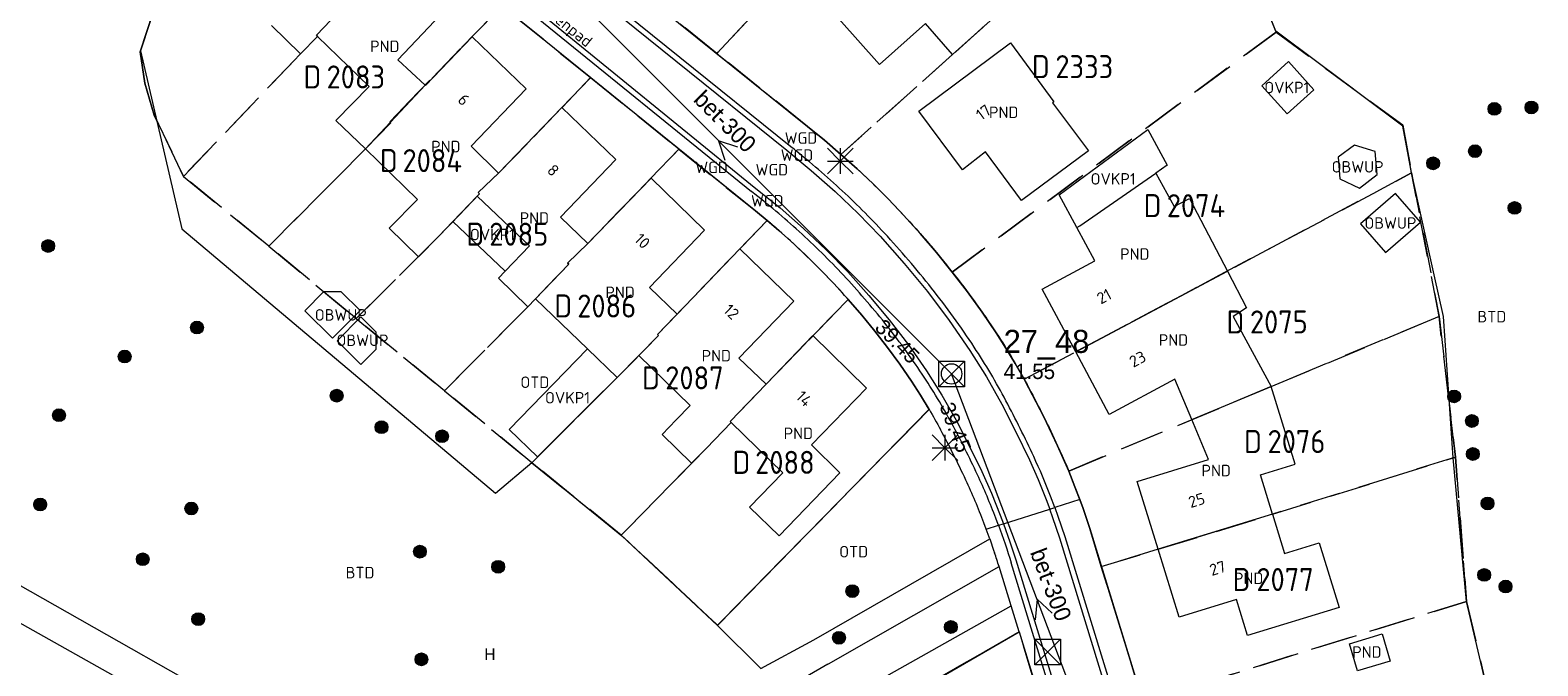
# Model space of a CAD drawing. Header units: metres. Extents: x 207644 to 210135, y 370459 to 373417.
# Tile 110 of 256: x 208513 to 208631, y 371607 to 371656. Entities that reach past the tile are written whole.
import ezdxf
from ezdxf.enums import TextEntityAlignment as Align

# ---------------------------------------------------------------- set-up
doc = ezdxf.new("R2010")
doc.units = ezdxf.units.M
doc.linetypes.add('HIDDEN2', pattern=[4.7625, 3.175, -1.5875])
for name, color, linetype in [('BTD', 7, 'Continuous'), ('CON_BxH300x300mm', 7, 'Continuous'), ('DMM_BxH300x300mm', 7, 'Continuous'), ('GB', 1, 'Continuous'), ('GB07', 1, 'Continuous'), ('GB11', 1, 'Continuous'), ('INV_BxH300x300mm', 7, 'Continuous'), ('KAD_Niet_vastgesteld_Perceel', 30, 'Continuous'), ('KAD_perceelnummer', 212, 'Continuous'), ('KAD_sectie', 212, 'Continuous'), ('KAD_Vastgesteld_Perceel', 212, 'Continuous'), ('KO_INSPECTIE', 7, 'Continuous'), ('NAR', 7, 'Continuous'), ('NLV_inspectieput', 7, 'Continuous'), ('NNR_inspectieput', 7, 'Continuous'), ('NOD_inspectieput', 7, 'Continuous'), ('OBWUP', 7, 'Continuous'), ('ORL', 7, 'Continuous'), ('OTD', 7, 'Continuous'), ('OVKP1', 7, 'Continuous'), ('PIJL', 7, 'Continuous'), ('PND', 7, 'Continuous'), ('WGD', 7, 'Continuous')]:
    doc.layers.add(name, color=color, linetype=linetype)
for name, color, linetype, lineweight in [('GIMGMV', 7, 'Continuous', 25), ('GMV', 7, 'Continuous', 25), ('GP1', 7, 'Continuous', 30), ('Q21_lantaarnpaal', 1, 'Continuous', 0), ('Q26_boom', 72, 'Continuous', 0), ('Q28_rioolput', 153, 'Continuous', 0)]:
    doc.layers.add(name, color=color, linetype=linetype, lineweight=lineweight)
doc.styles.add('ISO', font='isocpeur.ttf', dxfattribs={"height": 1})
doc.styles.add('ISOCP', font='ISOCP.shx', dxfattribs={"height": 1.8})

# ---------------------------------------------------------------- blocks, each defined once
blk = doc.blocks.new('ACMAP_ANN_TEMPLATE_Vastgesteld_Perceelnummer')
at = {"layer": 'KAD_perceelnummer', "style": 'ISOCP'}
blk.add_attdef('Perceelnummer', text='', height=1.8, dxfattribs=at).set_placement((0, 0), align=Align.MIDDLE)
at = {"layer": 'KAD_sectie', "style": 'ISOCP'}
blk.add_attdef('sectie', text='', height=1.8, dxfattribs=at).set_placement((-2.7, 0), align=Align.MIDDLE_RIGHT)
blk = doc.blocks.new('Q26')
blk.add_hatch(color=256).paths.add_polyline_path([(-0.45, -0.01, 1), (0.55, -0.01, 1)])
blk.add_circle((0.05, -0.01), 0.5)
blk = doc.blocks.new('Q21')
for p, q in [((-1, 1), (0, 0)), ((-1, 0), (0, 0)), ((-1, -1), (0, 0)), ((0, 1), (0, 0)), ((0, 0), (1, 1)), ((0, 0), (1, 0)), ((0, 0), (0, -1)), ((0, 0), (1, -1))]:
    blk.add_line(p, q)
blk = doc.blocks.new('Q28')
at = {"linetype": 'Continuous'}
for p, q in [((-1, -1), (1, 1)), ((-1, 1), (1, -1))]:
    blk.add_line(p, q, dxfattribs=at)
blk.add_lwpolyline([(1, 1), (1, -1), (-1, -1), (-1, 1)], close=True)

msp = doc.modelspace()

# ---------------------------------------------------------------- linework, layer by layer
at = {"layer": 'CON_BxH300x300mm', "color": 253, "linetype": 'Continuous', "lineweight": 13}
for points in [[(208584.9, 371629.36), (208548.47, 371665.81)], [(208598.26, 371594.15), (208584.9, 371629.36)]]:
    msp.add_lwpolyline(points, dxfattribs=at)
at = {"layer": 'GB', "color": 253, "linetype": 'Continuous', "lineweight": 13}
for points in [[(208591.092, 371659.812), (208584.982, 371654.309)], [(208545.946, 371658.443), (208541.62, 371653.9)], [(208579.259, 371653.52), (208574.601, 371658.791)], [(208534.037, 371654.368), (208531.757, 371656.577)], [(208582.85, 371656.729), (208579.259, 371653.52)], [(208584.982, 371654.309), (208582.85, 371656.729)], [(208535.365, 371655.728), (208534.037, 371654.368)], [(208539.382, 371651.813), (208535.365, 371655.728)], [(208543.78, 371651.89), (208547.448, 371655.691)], [(208547.448, 371655.691), (208551.665, 371651.624)], [(208582.351, 371649.882), (208589.504, 371655.213)], [(208589.504, 371655.213), (208592.883, 371650.618)], [(208541.62, 371653.9), (208543.759, 371651.91)], [(208536.798, 371649.16), (208539.382, 371651.813)], [(208543.759, 371651.91), (208543.78, 371651.89)], [(208551.665, 371651.624), (208547.35, 371647.14)], [(208549.507, 371645.053), (208554.455, 371650.167)], [(208554.455, 371650.167), (208558.658, 371646.111)], [(208592.883, 371650.618), (208592.773, 371650.548)], [(208592.773, 371650.548), (208595.588, 371646.778)], [(208539.099, 371646.931), (208536.798, 371649.16)], [(208585.739, 371645.3), (208582.351, 371649.882)], [(208547.35, 371647.14), (208549.507, 371645.053)], [(208587.546, 371646.709), (208585.739, 371645.3)], [(208590.355, 371642.903), (208587.546, 371646.709)], [(208595.588, 371646.778), (208590.355, 371642.903)], [(208558.658, 371646.111), (208554.35, 371641.61)], [(208556.477, 371639.553), (208561.424, 371644.653)], [(208561.424, 371644.653), (208565.605, 371640.583)], [(208594.919, 371640.926), (208600.847, 371645.047)], [(208600.847, 371645.047), (208602.279, 371642.441)], [(208543.163, 371642.994), (208540.958, 371640.734)], [(208544.818, 371640.1), (208545.941, 371641.273)], [(208554.35, 371641.61), (208556.477, 371639.553)], [(208594.682, 371640.794), (208594.919, 371640.926)], [(208596.099, 371638.193), (208594.682, 371640.794)], [(208565.605, 371640.583), (208561.3, 371636.11)], [(208563.45, 371634.02), (208568.364, 371639.139)], [(208568.364, 371639.139), (208572.562, 371635.054)], [(208549.501, 371636.841), (208550.011, 371637.377)], [(208591.983, 371635.977), (208596.099, 371638.193)], [(208551.782, 371634.602), (208549.501, 371636.841)], [(208561.3, 371636.11), (208563.45, 371634.02)], [(208594.597, 371631.085), (208591.983, 371635.977)], [(208552.389, 371635.23), (208551.782, 371634.602)], [(208572.562, 371635.054), (208568.28, 371630.6)], [(208606.91, 371633.847), (208609.873, 371628.37)], [(208570.408, 371628.562), (208574.066, 371632.36)], [(208574.066, 371632.36), (208578.251, 371628.247)], [(208560.47, 371630.804), (208558.764, 371629.084)], [(208568.28, 371630.6), (208570.408, 371628.562)], [(208597.212, 371626.191), (208594.597, 371631.085)], [(208602.354, 371628.938), (208597.212, 371626.191)], [(208603.676, 371625.787), (208602.354, 371628.938)], [(208578.251, 371628.247), (208573.963, 371623.825)], [(208611.735, 371622.321), (208609.873, 371628.37)], [(208563.38, 371625.781), (208564.468, 371626.882)], [(208567.687, 371625.559), (208565.738, 371623.549)], [(208571.714, 371621.627), (208567.687, 371625.559)], [(208604.976, 371622.686), (208603.676, 371625.787)], [(208573.963, 371623.825), (208576.172, 371621.625)], [(208599.406, 371620.965), (208604.976, 371622.686)], [(208609.025, 371621.468), (208611.735, 371622.321)], [(208569.115, 371618.958), (208571.714, 371621.627)], [(208576.172, 371621.625), (208571.433, 371616.718)], [(208601.045, 371615.66), (208599.406, 371620.965)], [(208609.968, 371618.399), (208609.025, 371621.468)], [(208571.433, 371616.718), (208569.115, 371618.958)], [(208609.968, 371618.399), (208610.914, 371615.319)], [(208610.914, 371615.319), (208613.625, 371616.151)], [(208613.625, 371616.151), (208615.176, 371611.111)], [(208602.683, 371610.356), (208601.045, 371615.66)], [(208607.163, 371611.734), (208602.683, 371610.356)], [(208608.015, 371608.913), (208607.163, 371611.734)], [(208615.176, 371611.111), (208608.015, 371608.913)]]:
    msp.add_lwpolyline(points, dxfattribs=at)
at = {"layer": 'GB07', "color": 253, "linetype": 'Continuous', "lineweight": 13}
for points in [[(208535.276, 371655.818), (208538.645, 371659.364)], [(208535.365, 371655.728), (208535.276, 371655.818)], [(208539.099, 371646.931), (208543.759, 371651.91)], [(208549.507, 371645.053), (208547.906, 371643.522)], [(208547.839, 371643.256), (208545.941, 371641.273)], [(208548.007, 371643.432), (208547.839, 371643.256)], [(208547.906, 371643.522), (208548.007, 371643.432)], [(208556.477, 371639.553), (208554.901, 371638.014)], [(208554.991, 371637.924), (208552.389, 371635.23)], [(208554.901, 371638.014), (208554.991, 371637.924)], [(208594.597, 371631.085), (208606.447, 371637.393)], [(208563.45, 371634.02), (208561.92, 371632.446)], [(208561.92, 371632.446), (208562.01, 371632.356)], [(208562.01, 371632.356), (208560.47, 371630.804)], [(208570.408, 371628.562), (208567.597, 371625.649)], [(208603.676, 371625.787), (208609.873, 371628.37)], [(208567.597, 371625.649), (208567.687, 371625.559)], [(208609.968, 371618.399), (208601.045, 371615.66)]]:
    msp.add_lwpolyline(points, dxfattribs=at)
at = {"layer": 'GB11', "color": 253, "linetype": 'Continuous', "lineweight": 13}
for points in [[(208539.099, 371646.931), (208543.163, 371642.994)], [(208550.011, 371637.377), (208551.909, 371639.36), (208547.839, 371643.256)], [(208602.279, 371642.441), (208603.477, 371643.064)], [(208603.477, 371643.064), (208606.447, 371637.393)], [(208540.958, 371640.734), (208543.251, 371638.496)], [(208543.251, 371638.496), (208544.818, 371640.1)], [(208606.447, 371637.393), (208607.944, 371634.534)], [(208556.442, 371631.323), (208552.389, 371635.23)], [(208607.944, 371634.534), (208606.91, 371633.847)], [(208556.442, 371631.323), (208558.764, 371629.084)], [(208564.468, 371626.882), (208560.47, 371630.804)], [(208562.293, 371624.623), (208563.38, 371625.781)], [(208564.578, 371622.38), (208562.293, 371624.623)], [(208565.738, 371623.549), (208564.578, 371622.38)], [(208619.171, 371606.917), (208616.627, 371606.153), (208615.986, 371608.286), (208618.53, 371609.05), (208619.171, 371606.917)]]:
    msp.add_lwpolyline(points, dxfattribs=at)
at = {"layer": 'GIMGMV', "color": 253, "linetype": 'Continuous', "lineweight": 13}
for points in [[(208616.385, 371647.216), (208615.107, 371646.285)], [(208617.984, 371646.726), (208616.385, 371647.216)], [(208618.141, 371644.931), (208617.984, 371646.726)], [(208615.107, 371646.285), (208615.229, 371644.591)], [(208615.229, 371644.591), (208616.764, 371643.863)], [(208616.764, 371643.863), (208618.141, 371644.931)], [(208619.583, 371643.456), (208616.844, 371641.076)], [(208621.53, 371641.215), (208619.583, 371643.456)], [(208616.844, 371641.076), (208618.791, 371638.835)], [(208618.791, 371638.835), (208621.53, 371641.215)], [(208536.537, 371632.14), (208534.366, 371634.278), (208535.828, 371635.763)], [(208537.207, 371635.769), (208535.828, 371635.763)], [(208537.207, 371635.769), (208538.681, 371634.318), (208536.537, 371632.14)], [(208539.936, 371632.62), (208538.739, 371633.81), (208536.88, 371631.94)], [(208539.937, 371631.285), (208539.936, 371632.62)], [(208536.88, 371631.94), (208538.744, 371630.086), (208539.937, 371631.285)]]:
    msp.add_lwpolyline(points, dxfattribs=at)
at = {"layer": 'GMV', "color": 253, "linetype": 'Continuous', "lineweight": 13}
for points in [[(208610.234, 371656.125), (208604.938, 371669.406)], [(208556.269, 371662.683), (208573.631, 371648.7)], [(208554.672, 371660.811), (208572.019, 371646.84)], [(208572.35, 371647.099), (208555.003, 371661.07)], [(208568.654, 371642.816), (208550.616, 371657.423)], [(208552.047, 371657.566), (208569.275, 371643.6)], [(208552.34, 371657.902), (208569.614, 371643.848)], [(208522.243, 371656.803), (208521.531, 371654.594)], [(208620.156, 371648.719), (208610.234, 371656.125)], [(208521.531, 371654.594), (208524.748, 371640.682)], [(208620.844, 371645.094), (208620.156, 371648.719)], [(208572.019, 371646.84), (208573.935, 371645.261)], [(208573.935, 371645.261), (208575.794, 371643.615)], [(208622.609, 371637.101), (208620.844, 371645.094)], [(208569.614, 371643.848), (208571.504, 371642.325)], [(208575.794, 371643.615), (208577.59, 371641.9)], [(208571.504, 371642.325), (208573.331, 371640.728)], [(208577.59, 371641.9), (208579.312, 371640.111)], [(208524.748, 371640.682), (208549.259, 371620.037)], [(208573.331, 371640.728), (208575.093, 371639.059)], [(208579.312, 371640.111), (208581.2, 371637.989)], [(208575.093, 371639.059), (208576.787, 371637.321)], [(208576.787, 371637.321), (208578.44, 371635.483)], [(208581.2, 371637.989), (208583.005, 371635.796)], [(208623.328, 371633.844), (208622.609, 371637.101)], [(208578.44, 371635.483), (208580.021, 371633.583)], [(208583.005, 371635.796), (208584.72, 371633.532)], [(208580.021, 371633.583), (208581.522, 371631.619)], [(208623.459, 371631.964), (208623.328, 371633.844)], [(208584.72, 371633.532), (208586.333, 371631.194)], [(208581.522, 371631.619), (208582.936, 371629.591)], [(208586.333, 371631.194), (208587.626, 371629.128)], [(208624.094, 371622.813), (208623.459, 371631.964)], [(208582.936, 371629.591), (208584.139, 371627.696)], [(208587.626, 371629.128), (208588.818, 371627.003)], [(208584.139, 371627.696), (208585.249, 371625.744)], [(208583.141, 371626.594), (208566.609, 371609.719)], [(208588.818, 371627.003), (208589.931, 371624.836)], [(208585.249, 371625.744), (208586.285, 371623.753)], [(208589.931, 371624.836), (208590.987, 371622.64)], [(208586.285, 371623.753), (208587.261, 371621.732)], [(208549.259, 371620.037), (208552.094, 371622.438)], [(208552.094, 371622.438), (208559.141, 371616.719)], [(208590.987, 371622.64), (208591.669, 371621.107)], [(208625.125, 371611.594), (208624.094, 371622.813)], [(208587.261, 371621.732), (208588.008, 371620.046)], [(208591.669, 371621.107), (208592.295, 371619.551)], [(208588.008, 371620.046), (208588.694, 371618.334)], [(208592.295, 371619.551), (208592.572, 371618.804)], [(208592.954, 371618.925), (208592.626, 371619.81)], [(208594.911, 371619.544), (208592.954, 371618.925)], [(208594.541, 371620.545), (208594.911, 371619.544)], [(208594.911, 371619.544), (208595.143, 371618.917)], [(208588.694, 371618.334), (208588.947, 371617.658)], [(208588.947, 371617.658), (208592.572, 371618.804)], [(208592.572, 371618.804), (208592.954, 371618.925)], [(208592.803, 371618.126), (208592.572, 371618.804)], [(208592.954, 371618.925), (208593.208, 371618.237)], [(208593.208, 371618.237), (208593.754, 371616.652)], [(208595.143, 371618.917), (208595.708, 371617.275)], [(208587.603, 371617.232), (208587.42, 371617.729)], [(208587.603, 371617.232), (208588.559, 371617.535)], [(208587.837, 371616.595), (208587.603, 371617.232)], [(208588.459, 371617.811), (208588.355, 371618.086)], [(208588.562, 371617.536), (208588.459, 371617.811)], [(208588.559, 371617.535), (208588.562, 371617.536)], [(208588.562, 371617.536), (208588.947, 371617.658)], [(208588.947, 371617.658), (208589.451, 371616.252)], [(208593.349, 371616.541), (208592.803, 371618.126)], [(208595.708, 371617.275), (208604.723, 371587.877)], [(208559.141, 371616.719), (208566.609, 371609.719)], [(208574.141, 371608.594), (208587.883, 371616.464)], [(208587.883, 371616.464), (208587.837, 371616.595)], [(208587.883, 371616.464), (208588.212, 371615.518)], [(208589.451, 371616.252), (208589.915, 371614.832)], [(208602.372, 371587.123), (208593.349, 371616.541)], [(208593.754, 371616.652), (208602.777, 371587.234)], [(208588.212, 371615.518), (208588.233, 371615.455)], [(208588.233, 371615.455), (208588.254, 371615.392)], [(208589.915, 371614.832), (208598.244, 371587.628)], [(208509.808, 371614.138), (208533.877, 371600.488)], [(208575.281, 371606.719), (208588.609, 371614.305)], [(208589.545, 371611.249), (208588.609, 371614.305)], [(208597.893, 371587.398), (208589.564, 371614.602)], [(208509.329, 371611.439), (208531.671, 371598.887)], [(208558.938, 371594), (208589.545, 371611.249)], [(208590.17, 371609.208), (208589.545, 371611.249)], [(208626.847, 371604.255), (208625.125, 371611.594)], [(208566.609, 371609.719), (208570, 371606.344)], [(208581.64, 371604.265), (208590.17, 371609.208)], [(208590.17, 371609.208), (208596.94, 371587.098)], [(208570, 371606.344), (208574.141, 371608.594)], [(208575.235, 371606.692), (208571.421, 371604.485)], [(208575.235, 371606.692), (208575.281, 371606.719)]]:
    msp.add_lwpolyline(points, dxfattribs=at)
for points in [[(208573.631, 371648.7, -0.0180283), (208577.519, 371645.378)], [(208576.125, 371643.874, 0.0177172), (208572.35, 371647.099)], [(208577.519, 371645.378, -0.0211591), (208581.141, 371641.769)], [(208572.992, 371640.48, 0.0200258), (208569.275, 371643.6)], [(208579.643, 371640.37, 0.0210765), (208576.125, 371643.874)], [(208572.315, 371639.744, 0.0200658), (208568.654, 371642.816)], [(208581.141, 371641.769, -0.0188896), (208584.949, 371637.319)], [(208575.719, 371636.389, 0.0202693), (208572.315, 371639.744)], [(208576.448, 371637.073, 0.0199621), (208572.992, 371640.48)], [(208583.336, 371636.055, 0.0189636), (208579.643, 371640.37)], [(208584.949, 371637.319, -0.0219926), (208588.381, 371632.573)], [(208578.898, 371632.715, 0.0199819), (208575.719, 371636.389)], [(208579.682, 371633.335, 0.019223), (208576.448, 371637.073)], [(208586.664, 371631.453, 0.0221888), (208583.336, 371636.055)], [(208581.763, 371628.791, 0.0222294), (208578.898, 371632.715)], [(208582.597, 371629.343, 0.0218499), (208579.682, 371633.335)], [(208588.381, 371632.573, -0.0239668), (208590.947, 371628.246)], [(208589.149, 371627.262, 0.0240064), (208586.664, 371631.453)], [(208584.91, 371625.496, 0.0240695), (208582.597, 371629.343)], [(208583.141, 371626.594, 0.0136926), (208581.763, 371628.791)], [(208590.947, 371628.246, -0.0142247), (208593.187, 371623.742)], [(208583.141, 371626.594, -0.0091397), (208584.035, 371625.011)], [(208591.318, 371622.899, 0.013125), (208589.149, 371627.262)], [(208586.922, 371621.484, 0.0149462), (208584.91, 371625.496)], [(208586.012, 371621.068, 0.0159179), (208584.035, 371625.011)], [(208593.187, 371623.742, -0.0169054), (208594.541, 371620.545)], [(208592.626, 371619.81, 0.018046), (208591.318, 371622.899)], [(208587.42, 371617.729, 0.0191687), (208586.012, 371621.068)], [(208588.355, 371618.086, 0.0179807), (208586.922, 371621.484)], [(208588.562, 371617.536, -0.0128497), (208589.564, 371614.602)], [(208588.609, 371614.305, 0.004428), (208588.254, 371615.392)]]:
    msp.add_lwpolyline(points, format="xyb", dxfattribs=at)
at = {"layer": 'GP1', "color": 253, "linetype": 'Continuous', "lineweight": 13}
for points in [[(208611.224, 371653.756), (208609.14, 371651.876)], [(208613.213, 371651.552), (208611.224, 371653.756)], [(208609.14, 371651.876), (208611.129, 371649.672)], [(208611.129, 371649.672), (208613.213, 371651.552)], [(208593.292, 371643.345), (208600.232, 371648.455)], [(208600.232, 371648.455), (208601.747, 371645.669)], [(208601.747, 371645.669), (208600.847, 371645.047)], [(208594.682, 371640.794), (208593.292, 371643.345)], [(208550.011, 371637.377), (208545.941, 371641.273)], [(208556.442, 371631.323), (208550.322, 371625.029), (208552.544, 371622.881), (208558.764, 371629.084)]]:
    msp.add_lwpolyline(points, dxfattribs=at)
at = {"layer": 'KAD_Niet_vastgesteld_Perceel', "color": 253, "linetype": 'HIDDEN2', "lineweight": 13}
for points in [[(208627.442, 371601.741), (208625.129, 371611.591), (208624.268, 371622.853), (208622.987, 371633.846), (208620.845, 371645.06), (208620.146, 371648.792), (208610.255, 371656.068), (208604.933, 371669.413)], [(208556.269, 371662.683), (208566.55, 371654.402), (208573.631, 371648.7), (208574.957, 371647.619), (208576.258, 371646.508), (208577.519, 371645.378), (208578.759, 371644.208), (208579.967, 371643.005), (208581.141, 371641.769), (208582.449, 371640.319), (208583.718, 371638.835), (208584.949, 371637.319), (208586.139, 371635.77), (208587.283, 371634.188), (208588.381, 371632.573), (208589.142, 371631.381), (208589.872, 371630.17), (208590.571, 371628.941), (208590.947, 371628.246), (208592.097, 371626.009), (208593.187, 371623.742), (208593.628, 371622.763), (208594.05, 371621.775), (208594.541, 371620.545), (208595.143, 371618.917), (208595.708, 371617.275), (208596.598, 371614.306), (208599.854, 371603.741)], [(208523.168, 371659.677), (208521.501, 371654.525), (208521.852, 371652.065), (208521.852, 371652.065), (208522.603, 371649.585), (208524.875, 371644.785), (208531.557, 371639.346), (208538.381, 371633.677), (208545.273, 371628.048), (208552.103, 371622.419), (208559.091, 371616.759), (208566.615, 371609.73), (208583.145, 371626.587), (208582.468, 371627.698), (208581.763, 371628.791), (208580.847, 371630.127), (208579.889, 371631.433), (208578.891, 371632.709), (208577.876, 371633.956), (208576.826, 371635.174), (208575.719, 371636.389), (208574.615, 371637.538), (208573.48, 371638.656), (208572.315, 371639.744), (208571.406, 371640.553), (208570.481, 371641.344), (208569.574, 371642.088), (208568.654, 371642.816), (208563.592, 371646.915), (208556.687, 371652.506), (208550.616, 371657.423)], [(208592.835, 371600.526), (208590.168, 371609.214), (208581.62, 371604.3)]]:
    msp.add_lwpolyline(points, dxfattribs=at)
at = {"layer": 'KAD_Vastgesteld_Perceel', "color": 253, "linetype": 'HIDDEN2', "lineweight": 13}
for points in [[(208543.827, 371680.879), (208543.08, 371674.05), (208543.727, 371669.115), (208544.046, 371667.982), (208544.425, 371666.868), (208544.862, 371665.776), (208538.646, 371659.365), (208535.276, 371655.818), (208535.365, 371655.728), (208534.037, 371654.368), (208524.875, 371644.785), (208522.603, 371649.585), (208521.852, 371652.065), (208521.501, 371654.525), (208523.168, 371659.677), (208543.827, 371680.879)], [(208573.631, 371648.7), (208566.55, 371654.402), (208576.466, 371664.894), (208583.128, 371671.884), (208585.987, 371674.883), (208591.696, 371677.093), (208593.465, 371675.473), (208600.904, 371668.551), (208591.092, 371659.812), (208584.982, 371654.309), (208576.258, 371646.508), (208574.957, 371647.619), (208573.631, 371648.7)], [(208604.933, 371669.413), (208610.255, 371656.068), (208584.949, 371637.319), (208583.718, 371638.835), (208582.449, 371640.319), (208581.141, 371641.769), (208579.967, 371643.005), (208578.759, 371644.208), (208577.519, 371645.378), (208576.258, 371646.508), (208584.982, 371654.309), (208591.092, 371659.812), (208600.904, 371668.551), (208604.933, 371669.413)], [(208524.875, 371644.785), (208534.037, 371654.368), (208535.365, 371655.728), (208535.276, 371655.818), (208538.646, 371659.365), (208544.862, 371665.776), (208545.411, 371664.597), (208546.028, 371663.452), (208546.711, 371662.345), (208547.458, 371661.28), (208548.266, 371660.261), (208549.132, 371659.29), (208550.053, 371658.372), (208547.446, 371655.721), (208540.995, 371649.053), (208541.095, 371648.963), (208539.099, 371646.931), (208531.557, 371639.346), (208524.875, 371644.785)], [(208531.557, 371639.346), (208539.099, 371646.931), (208541.095, 371648.963), (208540.995, 371649.053), (208547.446, 371655.721), (208550.053, 371658.372), (208550.616, 371657.423), (208556.687, 371652.506), (208554.455, 371650.167), (208549.516, 371645.062), (208547.906, 371643.522), (208548.007, 371643.432), (208544.818, 371640.1), (208538.381, 371633.677), (208531.557, 371639.346)], [(208588.381, 371632.573), (208587.283, 371634.188), (208586.139, 371635.77), (208584.949, 371637.319), (208610.255, 371656.068), (208620.146, 371648.792), (208620.845, 371645.06), (208602.827, 371635.466), (208590.571, 371628.941), (208589.872, 371630.17), (208589.142, 371631.381), (208588.381, 371632.573)], [(208538.381, 371633.677), (208544.818, 371640.1), (208548.007, 371643.432), (208547.906, 371643.522), (208549.516, 371645.062), (208554.455, 371650.167), (208556.687, 371652.506), (208563.592, 371646.915), (208556.49, 371639.566), (208554.901, 371638.014), (208554.991, 371637.924), (208551.782, 371634.602), (208545.273, 371628.048), (208538.381, 371633.677)], [(208545.273, 371628.048), (208551.782, 371634.602), (208554.991, 371637.924), (208554.901, 371638.014), (208556.49, 371639.566), (208563.592, 371646.915), (208568.654, 371642.816), (208569.574, 371642.088), (208570.481, 371641.344), (208561.92, 371632.446), (208562.01, 371632.356), (208558.772, 371629.092), (208552.103, 371622.419), (208545.273, 371628.048)], [(208593.187, 371623.742), (208592.097, 371626.009), (208590.947, 371628.246), (208590.571, 371628.941), (208602.827, 371635.466), (208620.845, 371645.06), (208622.987, 371633.846), (208609.873, 371628.37), (208594.05, 371621.775), (208593.628, 371622.763), (208593.187, 371623.742)], [(208575.719, 371636.389), (208576.826, 371635.174), (208570.415, 371628.57), (208567.597, 371625.649), (208567.687, 371625.559), (208565.738, 371623.549), (208559.091, 371616.759), (208552.103, 371622.419), (208558.772, 371629.092), (208562.01, 371632.356), (208561.92, 371632.446), (208570.481, 371641.344), (208571.406, 371640.553), (208572.315, 371639.744), (208573.48, 371638.656), (208574.615, 371637.538), (208575.719, 371636.389)], [(208576.826, 371635.174), (208577.876, 371633.956), (208578.891, 371632.709), (208579.889, 371631.433), (208580.847, 371630.127), (208581.763, 371628.791), (208582.468, 371627.698), (208583.145, 371626.587), (208566.615, 371609.73), (208559.091, 371616.759), (208565.738, 371623.549), (208567.687, 371625.559), (208567.597, 371625.649), (208570.415, 371628.57), (208576.826, 371635.174)], [(208622.987, 371633.846), (208624.268, 371622.853), (208609.964, 371618.398), (208601.045, 371615.66), (208596.598, 371614.306), (208595.708, 371617.275), (208595.143, 371618.917), (208594.541, 371620.545), (208594.05, 371621.775), (208609.873, 371628.37), (208622.987, 371633.846)], [(208624.268, 371622.853), (208625.129, 371611.591), (208599.854, 371603.741), (208596.598, 371614.306), (208601.045, 371615.66), (208609.964, 371618.398), (208624.268, 371622.853)], [(208625.129, 371611.591), (208627.442, 371601.741), (208613.779, 371597.509), (208602.8, 371594.142), (208599.854, 371603.741), (208625.129, 371611.591)], [(208590.168, 371609.214), (208592.835, 371600.526), (208587.25, 371597.34), (208586.109, 371596.647), (208585.959, 371596.909), (208578.327, 371592.504), (208571.769, 371588.695), (208569.536, 371597.144), (208574.042, 371599.916), (208581.62, 371604.3), (208590.168, 371609.214)]]:
    msp.add_lwpolyline(points, close=True, dxfattribs=at)
msp.add_lwpolyline([(208576.466, 371664.894), (208566.55, 371654.402), (208556.269, 371662.683)], dxfattribs=at)
at = {"layer": 'NOD_inspectieput', "color": 253, "lineweight": 13}
msp.add_circle((208584.9, 371629.36), 0.8, dxfattribs=at)
at = {"layer": 'PIJL', "color": 253, "lineweight": 13}
for points in [[(208568.21, 371647.08), (208566.69, 371647.58), (208567.19, 371646.06)], [(208592.76, 371610.66), (208591.58, 371611.76), (208591.42, 371610.15)]]:
    msp.add_lwpolyline(points, dxfattribs=at)

# ---------------------------------------------------------------- block references
at = {"layer": 'KAD_Vastgesteld_Perceel', "color": 253, "linetype": 'HIDDEN2', "lineweight": 13}
ref = msp.add_blockref('ACMAP_ANN_TEMPLATE_Vastgesteld_Perceelnummer', (208538.349, 371652.561), dxfattribs=at)
ref.add_attrib('Perceelnummer', '2083', dxfattribs={"layer": 'KAD_perceelnummer', "lineweight": 13, "height": 1.8, "style": 'ISOCP'}).set_placement((208538.349, 371652.561), align=Align.MIDDLE)
ref.add_attrib('sectie', 'D', dxfattribs={"layer": 'KAD_sectie', "lineweight": 13, "height": 1.8, "style": 'ISOCP'}).set_placement((208535.649, 371652.561), align=Align.MIDDLE_RIGHT)
ref = msp.add_blockref('ACMAP_ANN_TEMPLATE_Vastgesteld_Perceelnummer', (208595.268, 371653.366), dxfattribs=at)
ref.add_attrib('Perceelnummer', '2333', dxfattribs={"layer": 'KAD_perceelnummer', "lineweight": 13, "height": 1.8, "style": 'ISOCP'}).set_placement((208595.268, 371653.366), align=Align.MIDDLE)
ref.add_attrib('sectie', 'D', dxfattribs={"layer": 'KAD_sectie', "lineweight": 13, "height": 1.8, "style": 'ISOCP'}).set_placement((208592.568, 371653.366), align=Align.MIDDLE_RIGHT)
ref = msp.add_blockref('ACMAP_ANN_TEMPLATE_Vastgesteld_Perceelnummer', (208544.322, 371646.024), dxfattribs=at)
ref.add_attrib('Perceelnummer', '2084', dxfattribs={"layer": 'KAD_perceelnummer', "lineweight": 13, "height": 1.8, "style": 'ISOCP'}).set_placement((208544.322, 371646.024), align=Align.MIDDLE)
ref.add_attrib('sectie', 'D', dxfattribs={"layer": 'KAD_sectie', "lineweight": 13, "height": 1.8, "style": 'ISOCP'}).set_placement((208541.622, 371646.024), align=Align.MIDDLE_RIGHT)
ref = msp.add_blockref('ACMAP_ANN_TEMPLATE_Vastgesteld_Perceelnummer', (208603.997, 371642.505), dxfattribs=at)
ref.add_attrib('Perceelnummer', '2074', dxfattribs={"layer": 'KAD_perceelnummer', "lineweight": 13, "height": 1.8, "style": 'ISOCP'}).set_placement((208603.997, 371642.505), align=Align.MIDDLE)
ref.add_attrib('sectie', 'D', dxfattribs={"layer": 'KAD_sectie', "lineweight": 13, "height": 1.8, "style": 'ISOCP'}).set_placement((208601.297, 371642.505), align=Align.MIDDLE_RIGHT)
ref = msp.add_blockref('ACMAP_ANN_TEMPLATE_Vastgesteld_Perceelnummer', (208551.082, 371640.277), dxfattribs=at)
ref.add_attrib('Perceelnummer', '2085', dxfattribs={"layer": 'KAD_perceelnummer', "lineweight": 13, "height": 1.8, "style": 'ISOCP'}).set_placement((208551.082, 371640.277), align=Align.MIDDLE)
ref.add_attrib('sectie', 'D', dxfattribs={"layer": 'KAD_sectie', "lineweight": 13, "height": 1.8, "style": 'ISOCP'}).set_placement((208548.382, 371640.277), align=Align.MIDDLE_RIGHT)
ref = msp.add_blockref('ACMAP_ANN_TEMPLATE_Vastgesteld_Perceelnummer', (208557.951, 371634.667), dxfattribs=at)
ref.add_attrib('Perceelnummer', '2086', dxfattribs={"layer": 'KAD_perceelnummer', "lineweight": 13, "height": 1.8, "style": 'ISOCP'}).set_placement((208557.951, 371634.667), align=Align.MIDDLE)
ref.add_attrib('sectie', 'D', dxfattribs={"layer": 'KAD_sectie', "lineweight": 13, "height": 1.8, "style": 'ISOCP'}).set_placement((208555.251, 371634.667), align=Align.MIDDLE_RIGHT)
ref = msp.add_blockref('ACMAP_ANN_TEMPLATE_Vastgesteld_Perceelnummer', (208610.47, 371633.418), dxfattribs=at)
ref.add_attrib('Perceelnummer', '2075', dxfattribs={"layer": 'KAD_perceelnummer', "lineweight": 13, "height": 1.8, "style": 'ISOCP'}).set_placement((208610.47, 371633.418), align=Align.MIDDLE)
ref.add_attrib('sectie', 'D', dxfattribs={"layer": 'KAD_sectie', "lineweight": 13, "height": 1.8, "style": 'ISOCP'}).set_placement((208607.77, 371633.418), align=Align.MIDDLE_RIGHT)
ref = msp.add_blockref('ACMAP_ANN_TEMPLATE_Vastgesteld_Perceelnummer', (208564.807, 371629.052), dxfattribs=at)
ref.add_attrib('Perceelnummer', '2087', dxfattribs={"layer": 'KAD_perceelnummer', "lineweight": 13, "height": 1.8, "style": 'ISOCP'}).set_placement((208564.807, 371629.052), align=Align.MIDDLE)
ref.add_attrib('sectie', 'D', dxfattribs={"layer": 'KAD_sectie', "lineweight": 13, "height": 1.8, "style": 'ISOCP'}).set_placement((208562.107, 371629.052), align=Align.MIDDLE_RIGHT)
ref = msp.add_blockref('ACMAP_ANN_TEMPLATE_Vastgesteld_Perceelnummer', (208611.848, 371624.076), dxfattribs=at)
ref.add_attrib('Perceelnummer', '2076', dxfattribs={"layer": 'KAD_perceelnummer', "lineweight": 13, "height": 1.8, "style": 'ISOCP'}).set_placement((208611.848, 371624.076), align=Align.MIDDLE)
ref.add_attrib('sectie', 'D', dxfattribs={"layer": 'KAD_sectie', "lineweight": 13, "height": 1.8, "style": 'ISOCP'}).set_placement((208609.148, 371624.076), align=Align.MIDDLE_RIGHT)
ref = msp.add_blockref('ACMAP_ANN_TEMPLATE_Vastgesteld_Perceelnummer', (208571.877, 371622.452), dxfattribs=at)
ref.add_attrib('Perceelnummer', '2088', dxfattribs={"layer": 'KAD_perceelnummer', "lineweight": 13, "height": 1.8, "style": 'ISOCP'}).set_placement((208571.877, 371622.452), align=Align.MIDDLE)
ref.add_attrib('sectie', 'D', dxfattribs={"layer": 'KAD_sectie', "lineweight": 13, "height": 1.8, "style": 'ISOCP'}).set_placement((208569.177, 371622.452), align=Align.MIDDLE_RIGHT)
ref = msp.add_blockref('ACMAP_ANN_TEMPLATE_Vastgesteld_Perceelnummer', (208610.954, 371613.297), dxfattribs=at)
ref.add_attrib('Perceelnummer', '2077', dxfattribs={"layer": 'KAD_perceelnummer', "lineweight": 13, "height": 1.8, "style": 'ISOCP'}).set_placement((208610.954, 371613.297), align=Align.MIDDLE)
ref.add_attrib('sectie', 'D', dxfattribs={"layer": 'KAD_sectie', "lineweight": 13, "height": 1.8, "style": 'ISOCP'}).set_placement((208608.254, 371613.297), align=Align.MIDDLE_RIGHT)
at = {"layer": 'Q21_lantaarnpaal', "color": 253}
for p in [(208576.199, 371645.992), (208584.384, 371623.591)]:
    msp.add_blockref('Q21', p, dxfattribs=at)
at = {"layer": 'Q26_boom', "color": 253}
for p in [(208627.267, 371650.073), (208630.159, 371650.186), (208625.75, 371646.77), (208622.475, 371645.821), (208628.837, 371642.336), (208514.259, 371639.367), (208525.884, 371632.992), (208520.234, 371630.729), (208536.804, 371627.668), (208624.115, 371627.611), (208515.104, 371626.145), (208540.305, 371625.205), (208625.505, 371625.693), (208545.039, 371624.5), (208625.582, 371623.112), (208513.634, 371619.168), (208626.726, 371619.251), (208525.448, 371618.856), (208543.305, 371615.487), (208521.649, 371614.892), (208549.42, 371614.304), (208626.464, 371613.667), (208577.096, 371612.401), (208628.132, 371612.758), (208525.983, 371610.212), (208584.793, 371609.596), (208576.051, 371608.754), (208543.423, 371607.069)]:
    msp.add_blockref('Q26', p, dxfattribs=at)
at = {"layer": 'Q28_rioolput', "color": 253}
for p in [(208584.902, 371629.363), (208592.409, 371607.633)]:
    msp.add_blockref('Q28', p, dxfattribs=at)

# ---------------------------------------------------------------- texts
at = {"layer": 'BTD', "color": 253, "linetype": 'Continuous', "lineweight": 13, "style": 'ISO'}
for p in [(208627.114, 371633.833), (208538.68, 371613.837)]:
    msp.add_text('BTD', height=0.9, dxfattribs=at).set_placement(p, align=Align.MIDDLE_CENTER)
at = {"layer": 'DMM_BxH300x300mm', "color": 253, "lineweight": 13}
for rotation, p in [(314.98, (208564.66, 371650.71)), (290.78, (208591.01, 371615.43))]:
    msp.add_text('bet-300', height=1.3, rotation=rotation, dxfattribs=at).set_placement(p)
at = {"layer": 'INV_BxH300x300mm', "color": 253, "lineweight": 13}
for rotation, p in [(314.98, (208578.82, 371632.9)), (290.78, (208583.93, 371626.85))]:
    msp.add_text('39.45', height=1.2, rotation=rotation, dxfattribs=at).set_placement(p)
at = {"layer": 'KO_INSPECTIE', "color": 253, "lineweight": 13}
msp.add_text('H', height=0.9, dxfattribs=at).set_placement((208548.39, 371607.01))
at = {"layer": 'NAR', "color": 253, "linetype": 'Continuous', "lineweight": 13, "style": 'ISO'}
for s, rotation, p in [('6', 316, (208546.782, 371650.777)), ('17', 36.5, (208587.393, 371649.791)), ('8', 316, (208553.771, 371645.268)), ('10', 315.8, (208560.736, 371639.741)), ('21', 28.1, (208596.817, 371635.418)), ('12', 315.8, (208567.693, 371634.211)), ('23', 28.1, (208599.434, 371630.519)), ('14', 315.5, (208573.379, 371627.426)), ('25', 17.2, (208604.049, 371619.489)), ('27', 17.2, (208605.688, 371614.182))]:
    msp.add_text(s, height=0.9, rotation=rotation, dxfattribs=at).set_placement(p, align=Align.MIDDLE_CENTER)
at = {"layer": 'NLV_inspectieput', "color": 253, "lineweight": 13}
msp.add_text('41.55', height=1.2, dxfattribs=at).set_placement((208588.97, 371628.96))
at = {"layer": 'NNR_inspectieput', "color": 253, "lineweight": 13}
msp.add_text('27_48', height=1.8, dxfattribs=at).set_placement((208588.97, 371631))
at = {"layer": 'OBWUP', "color": 253, "linetype": 'Continuous', "lineweight": 13, "style": 'ISO'}
for p in [(208616.624, 371645.536), (208619.187, 371641.146), (208537.173, 371633.97), (208538.868, 371631.987)]:
    msp.add_text('OBWUP', height=0.9, dxfattribs=at).set_placement(p, align=Align.MIDDLE_CENTER)
at = {"layer": 'ORL', "color": 253, "linetype": 'Continuous', "lineweight": 13, "style": 'ISO'}
msp.add_text('Patrijzenpad', height=0.9, rotation=321, dxfattribs=at).set_placement((208554.005, 371657.323), align=Align.MIDDLE_CENTER)
at = {"layer": 'OTD', "color": 253, "linetype": 'Continuous', "lineweight": 13, "style": 'ISO'}
for p in [(208552.336, 371628.709), (208577.246, 371615.475)]:
    msp.add_text('OTD', height=0.9, dxfattribs=at).set_placement(p, align=Align.MIDDLE_CENTER)
at = {"layer": 'OVKP1', "color": 253, "linetype": 'Continuous', "lineweight": 13, "style": 'ISO'}
for p in [(208611.093, 371651.732), (208597.52, 371644.596), (208549.022, 371640.248), (208554.888, 371627.499)]:
    msp.add_text('OVKP1', height=0.9, dxfattribs=at).set_placement(p, align=Align.MIDDLE_CENTER)
at = {"layer": 'PND', "color": 253, "linetype": 'Continuous', "lineweight": 13, "style": 'ISO'}
for p in [(208540.611, 371654.954), (208588.97, 371649.798), (208545.382, 371647.12), (208552.3, 371641.539), (208599.215, 371638.728), (208558.997, 371635.735), (208602.235, 371632.013), (208566.516, 371630.783), (208572.924, 371624.718), (208605.571, 371621.813), (208608.111, 371613.386), (208617.35, 371607.634)]:
    msp.add_text('PND', height=0.9, dxfattribs=at).set_placement(p, align=Align.MIDDLE_CENTER)
at = {"layer": 'WGD', "color": 253, "linetype": 'Continuous', "lineweight": 13, "style": 'ISO'}
for p in [(208573.129, 371647.785), (208572.817, 371646.451), (208566.145, 371645.493), (208570.856, 371645.312), (208570.497, 371642.883)]:
    msp.add_text('WGD', height=0.9, dxfattribs=at).set_placement(p, align=Align.MIDDLE_CENTER)

doc.saveas('drawing.dxf')
